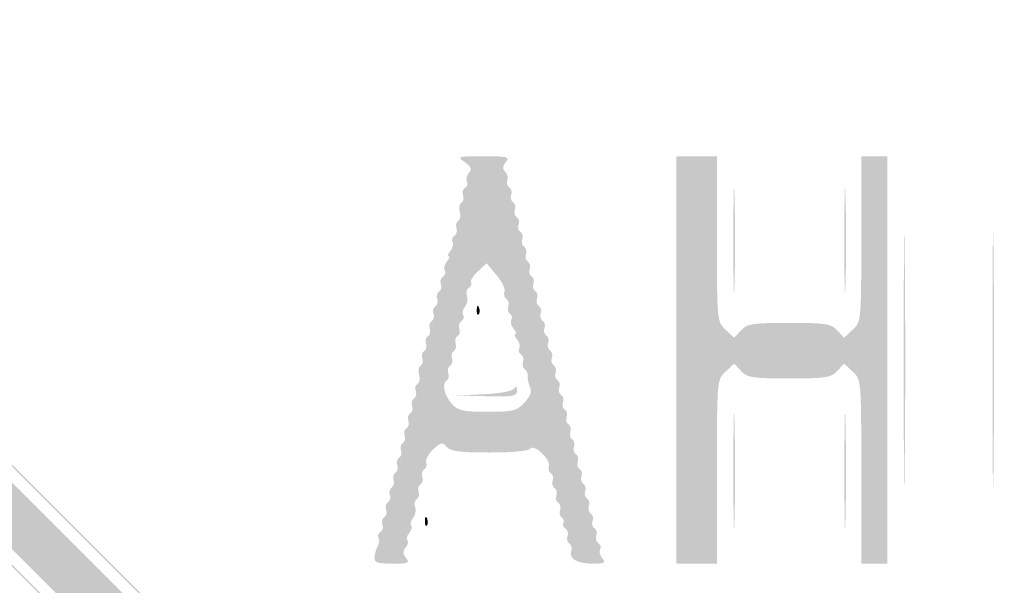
# Model space of a CAD drawing. Header units: inches. Extents: x -25.4 to 25.9, y -25.8 to 25.5.
# Tile 3 of 7: x -12.9 to -0.4, y -12.7 to -5.5. Entities that reach past the tile are written whole.
import ezdxf

# ---------------------------------------------------------------- set-up
doc = ezdxf.new("R2010")
doc.units = ezdxf.units.IN
doc.header["$MEASUREMENT"] = 0

msp = doc.modelspace()

# ---------------------------------------------------------------- hatches: boundary and pattern name
h = msp.add_hatch(color=7)
edge = h.paths.add_edge_path()
edge.add_spline(control_points=[(-0.212, -25.424), (-0.484, -25.386), (-0.873, -25.258), (-1.153, -25.114), (-1.398, -24.988), (-2.986, -23.418), (-13.203, -13.202), (-24.298, -2.108), (-24.98, -1.416), (-25.136, -1.106), (-25.351, -0.677), (-25.431, -0.377), (-25.43, 0), (-25.429, 0.491), (-25.292, 0.939), (-25.031, 1.305), (-24.888, 1.507), (-20.522, 5.905), (-13.097, 13.326), (-1.423, 24.994), (-1.387, 25.03), (-1.035, 25.191), (-0.609, 25.387), (-0.164, 25.475), (0.195, 25.435), (0.636, 25.386), (1.087, 25.212), (1.391, 24.975), (1.848, 24.619), (24.951, 1.466), (25.115, 1.2), (25.407, 0.727), (25.511, -0.076), (25.349, -0.601), (25.133, -1.3), (25.885, -0.52), (13.202, -13.203), (2.139, -24.266), (1.415, -24.98), (1.106, -25.137), (0.677, -25.354), (0.133, -25.472), (-0.212, -25.424)], knot_values=[0, 0, 0, 0, 1, 1, 1, 2, 2, 2, 3, 3, 3, 4, 4, 4, 5, 5, 5, 6, 6, 6, 7, 7, 7, 8, 8, 8, 9, 9, 9, 10, 10, 10, 11, 11, 11, 12, 12, 12, 13, 13, 13, 14, 14, 14, 14], degree=3, periodic=0)
edge = h.paths.add_edge_path(flags=0)
edge.add_spline(control_points=[(0.541, -25.26), (0.671, -25.232), (0.925, -25.134), (1.106, -25.043), (1.415, -24.886), (2.137, -24.174), (13.155, -13.156), (25.787, -0.523), (25.038, -1.3), (25.255, -0.601), (25.417, -0.076), (25.313, 0.727), (25.021, 1.2), (24.857, 1.466), (1.848, 24.525), (1.391, 24.88), (1.087, 25.118), (0.636, 25.291), (0.195, 25.341), (-0.164, 25.381), (-0.609, 25.293), (-1.035, 25.097), (-1.387, 24.936), (-1.423, 24.9), (-13.05, 13.279), (-20.444, 5.888), (-24.794, 1.507), (-24.937, 1.305), (-25.198, 0.939), (-25.335, 0.491), (-25.336, 0), (-25.337, -0.377), (-25.257, -0.677), (-25.042, -1.106), (-24.886, -1.416), (-24.206, -2.105), (-13.156, -13.155), (-0.527, -25.783), (-1.291, -25.047), (-0.612, -25.238), (-0.157, -25.365), (0.034, -25.369), (0.541, -25.26)], knot_values=[0, 0, 0, 0, 1, 1, 1, 2, 2, 2, 3, 3, 3, 4, 4, 4, 5, 5, 5, 6, 6, 6, 7, 7, 7, 8, 8, 8, 9, 9, 9, 10, 10, 10, 11, 11, 11, 12, 12, 12, 13, 13, 13, 14, 14, 14, 14], degree=3, periodic=0)
h = msp.add_hatch(color=7)
edge = h.paths.add_edge_path()
edge.add_spline(control_points=[(-0.142, -24.631), (-0.204, -24.566), (-0.287, -24.515), (-0.327, -24.519), (-0.367, -24.523), (-0.416, -24.521), (-0.435, -24.514), (-0.455, -24.508), (-0.486, -24.5), (-0.506, -24.497), (-0.791, -24.447), (-1.468, -23.784), (-12.667, -12.579), (-22.835, -2.406), (-24.29, -0.932), (-24.395, -0.706), (-24.46, -0.563), (-24.514, -0.413), (-24.514, -0.37), (-24.515, -0.328), (-24.546, -0.268), (-24.583, -0.237), (-24.638, -0.192), (-24.64, -0.162), (-24.595, -0.09), (-24.551, -0.019), (-24.552, 0.021), (-24.601, 0.099), (-24.653, 0.182), (-24.65, 0.21), (-24.584, 0.284), (-24.541, 0.332), (-24.519, 0.392), (-24.534, 0.417), (-24.55, 0.443), (-24.542, 0.478), (-24.515, 0.494), (-24.488, 0.511), (-24.475, 0.539), (-24.487, 0.557), (-24.498, 0.575), (-24.427, 0.71), (-24.328, 0.856), (-24.198, 1.05), (-24.164, 1.136), (-24.202, 1.174), (-24.24, 1.212), (-21.139, 4.341), (-12.742, 12.738), (-3.312, 22.168), (-1.218, 24.239), (-1.163, 24.194), (-1.111, 24.15), (-1.08, 24.157), (-1.017, 24.226), (-0.943, 24.309), (-0.77, 24.397), (-0.447, 24.519), (-0.266, 24.588), (0.267, 24.588), (0.438, 24.52), (0.511, 24.491), (0.588, 24.468), (0.61, 24.468), (0.632, 24.468), (0.756, 24.396), (0.886, 24.309), (1.058, 24.193), (1.136, 24.164), (1.174, 24.202), (1.212, 24.24), (4.341, 21.139), (12.74, 12.74), (21.138, 4.341), (24.24, 1.212), (24.202, 1.174), (24.164, 1.136), (24.198, 1.05), (24.328, 0.856), (24.427, 0.71), (24.498, 0.575), (24.487, 0.557), (24.475, 0.539), (24.488, 0.511), (24.515, 0.494), (24.542, 0.478), (24.55, 0.443), (24.534, 0.417), (24.519, 0.392), (24.541, 0.332), (24.584, 0.284), (24.65, 0.21), (24.653, 0.182), (24.601, 0.099), (24.552, 0.021), (24.551, -0.019), (24.595, -0.09), (24.64, -0.162), (24.638, -0.192), (24.583, -0.237), (24.546, -0.268), (24.515, -0.328), (24.514, -0.37), (24.514, -0.413), (24.46, -0.563), (24.395, -0.706), (24.29, -0.932), (22.835, -2.406), (12.667, -12.579), (1.468, -23.784), (0.791, -24.447), (0.506, -24.497), (0.486, -24.5), (0.455, -24.508), (0.435, -24.514), (0.416, -24.521), (0.367, -24.523), (0.327, -24.519), (0.287, -24.515), (0.204, -24.566), (0.142, -24.631), (0.081, -24.697), (0.017, -24.75), (0, -24.75), (-0.017, -24.75), (-0.081, -24.697), (-0.142, -24.631)], knot_values=[0, 0, 0, 0, 1, 1, 1, 2, 2, 2, 3, 3, 3, 4, 4, 4, 5, 5, 5, 6, 6, 6, 7, 7, 7, 8, 8, 8, 9, 9, 9, 10, 10, 10, 11, 11, 11, 12, 12, 12, 13, 13, 13, 14, 14, 14, 15, 15, 15, 16, 16, 16, 17, 17, 17, 18, 18, 18, 19, 19, 19, 20, 20, 20, 21, 21, 21, 22, 22, 22, 23, 23, 23, 24, 24, 24, 25, 25, 25, 26, 26, 26, 27, 27, 27, 28, 28, 28, 29, 29, 29, 30, 30, 30, 31, 31, 31, 32, 32, 32, 33, 33, 33, 34, 34, 34, 35, 35, 35, 36, 36, 36, 37, 37, 37, 38, 38, 38, 39, 39, 39, 40, 40, 40, 41, 41, 41, 42, 42, 42, 42], degree=3, periodic=0)
edge = h.paths.add_edge_path(flags=0)
edge.add_spline(control_points=[(-0.062, -23.993), (-0.025, -23.957), (0.015, -23.958), (0.079, -23.999), (0.153, -24.045), (0.204, -24.038), (0.356, -23.959), (0.601, -23.831), (23.927, -0.498), (23.997, -0.311), (24.039, -0.195), (24.033, -0.158), (23.953, -0.073)], knot_values=[0, 0, 0, 0, 1, 1, 1, 2, 2, 2, 3, 3, 3, 4, 4, 4, 4], degree=3, periodic=0)
edge.add_line((23.953, -0.073), (23.858, 0.028))
edge.add_line((23.858, 0.028), (23.955, 0.125))
edge.add_spline(control_points=[(23.955, 0.125), (24.046, 0.216), (24.048, 0.232), (23.981, 0.359), (23.886, 0.538), (0.42, 23.996), (0.329, 24.003), (0.22, 24.011), (0.171, 24.023), (0.082, 24.064), (0.037, 24.084), (-0.037, 24.085), (-0.082, 24.066), (-0.17, 24.027), (-0.217, 24.016), (-0.329, 24.004), (-0.421, 23.995), (-23.887, 0.535), (-23.981, 0.359), (-24.048, 0.232), (-24.046, 0.216), (-23.955, 0.125)], knot_values=[0, 0, 0, 0, 1, 1, 1, 2, 2, 2, 3, 3, 3, 4, 4, 4, 5, 5, 5, 6, 6, 6, 7, 7, 7, 7], degree=3, periodic=0)
edge.add_line((-23.955, 0.125), (-23.858, 0.028))
edge.add_line((-23.858, 0.028), (-23.959, -0.08))
edge.add_spline(control_points=[(-23.959, -0.08), (-24.053, -0.181), (-24.055, -0.193), (-23.981, -0.274), (-23.938, -0.322), (-23.918, -0.375), (-23.936, -0.394), (-23.982, -0.439), (-0.687, -23.738), (-0.426, -23.908), (-0.198, -24.057), (-0.139, -24.07), (-0.062, -23.993)], knot_values=[0, 0, 0, 0, 1, 1, 1, 2, 2, 2, 3, 3, 3, 4, 4, 4, 4], degree=3, periodic=0)
h = msp.add_hatch(color=7)
edge = h.paths.add_edge_path()
edge.add_line((-12.116, -12.081), (-23.738, -0.447))
edge.add_line((-23.738, -0.447), (-12.104, -12.069))
edge.add_spline(control_points=[(-12.104, -12.069), (-5.706, -18.461), (-0.471, -23.697), (-0.471, -23.703), (-0.471, -23.71), (-0.476, -23.715), (-0.482, -23.715), (-0.489, -23.715), (-5.724, -18.48), (-12.116, -12.081)], knot_values=[0, 0, 0, 0, 1, 1, 1, 2, 2, 2, 3, 3, 3, 3], degree=3, periodic=0)
h = msp.add_hatch(color=7)
edge = h.paths.add_edge_path()
edge.add_line((-12.751, -12.716), (-24.397, -1.059))
edge.add_line((-24.397, -1.059), (-12.74, -12.704))
edge.add_spline(control_points=[(-12.74, -12.704), (-6.328, -19.109), (-1.082, -24.355), (-1.082, -24.362), (-1.082, -24.368), (-1.088, -24.374), (-1.094, -24.374), (-1.101, -24.374), (-6.346, -19.128), (-12.751, -12.716)], knot_values=[0, 0, 0, 0, 1, 1, 1, 2, 2, 2, 3, 3, 3, 3], degree=3, periodic=0)
h = msp.add_hatch(color=7)
edge = h.paths.add_edge_path()
edge.add_spline(control_points=[(-8.401, -12.339), (-8.397, -12.293), (-8.378, -12.23), (-8.359, -12.198), (-8.339, -12.166), (-8.335, -12.12), (-8.35, -12.096), (-8.365, -12.072), (-8.354, -12.038), (-8.326, -12.021), (-8.298, -12.003), (-8.286, -11.96), (-8.3, -11.925), (-8.313, -11.889), (-8.303, -11.847), (-8.276, -11.831), (-8.25, -11.814), (-8.239, -11.772), (-8.253, -11.737), (-8.266, -11.701), (-8.256, -11.659), (-8.229, -11.642), (-8.203, -11.626), (-8.192, -11.584), (-8.206, -11.548), (-8.219, -11.513), (-8.209, -11.471), (-8.182, -11.454), (-8.156, -11.438), (-8.145, -11.395), (-8.158, -11.36), (-8.172, -11.325), (-8.161, -11.282), (-8.135, -11.266), (-8.108, -11.25), (-8.098, -11.207), (-8.111, -11.172), (-8.125, -11.137), (-8.114, -11.094), (-8.088, -11.078), (-8.061, -11.061), (-8.051, -11.019), (-8.064, -10.984), (-8.078, -10.948), (-8.067, -10.906), (-8.041, -10.89), (-8.014, -10.873), (-8.004, -10.831), (-8.017, -10.795), (-8.031, -10.76), (-8.02, -10.718), (-7.994, -10.701), (-7.967, -10.685), (-7.957, -10.643), (-7.97, -10.607), (-7.984, -10.572), (-7.973, -10.53), (-7.947, -10.513), (-7.92, -10.497), (-7.91, -10.454), (-7.923, -10.419), (-7.937, -10.384), (-7.926, -10.341), (-7.9, -10.325), (-7.873, -10.309), (-7.863, -10.266), (-7.876, -10.231), (-7.89, -10.195), (-7.88, -10.153), (-7.854, -10.138), (-7.828, -10.122), (-7.819, -10.07), (-7.834, -10.022), (-7.849, -9.975), (-7.841, -9.923), (-7.815, -9.907), (-7.789, -9.891), (-7.779, -9.849), (-7.793, -9.814), (-7.806, -9.778), (-7.796, -9.736), (-7.769, -9.72), (-7.743, -9.703), (-7.732, -9.661), (-7.746, -9.626), (-7.759, -9.59), (-7.749, -9.548), (-7.722, -9.532), (-7.695, -9.515), (-7.685, -9.473), (-7.698, -9.437), (-7.712, -9.402), (-7.701, -9.36), (-7.675, -9.343), (-7.648, -9.327), (-7.638, -9.285), (-7.651, -9.249), (-7.665, -9.214), (-7.654, -9.172), (-7.628, -9.155), (-7.601, -9.139), (-7.591, -9.096), (-7.604, -9.061), (-7.618, -9.026), (-7.607, -8.983), (-7.581, -8.967), (-7.554, -8.951), (-7.544, -8.908), (-7.557, -8.873), (-7.571, -8.837), (-7.559, -8.794), (-7.531, -8.777), (-7.503, -8.76), (-7.493, -8.725), (-7.508, -8.7), (-7.524, -8.674), (-7.511, -8.623), (-7.48, -8.585), (-7.448, -8.547), (-7.439, -8.517), (-7.458, -8.517), (-7.477, -8.517), (-7.467, -8.486), (-7.436, -8.448), (-7.405, -8.41), (-7.392, -8.359), (-7.408, -8.334), (-7.423, -8.309), (-7.413, -8.274), (-7.385, -8.256), (-7.357, -8.239), (-7.345, -8.196), (-7.359, -8.16), (-7.372, -8.125), (-7.362, -8.083), (-7.336, -8.067), (-7.311, -8.051), (-7.302, -7.999), (-7.317, -7.952), (-7.332, -7.905), (-7.323, -7.853), (-7.297, -7.837), (-7.271, -7.821), (-7.261, -7.779), (-7.275, -7.744), (-7.289, -7.708), (-7.277, -7.665), (-7.249, -7.648), (-7.221, -7.63), (-7.21, -7.595), (-7.226, -7.57), (-7.242, -7.545), (-7.23, -7.495), (-7.201, -7.46), (-7.16, -7.41), (-7.171, -7.379), (-7.254, -7.321), (-7.356, -7.25), (-7.345, -7.246), (-7.016, -7.246), (-6.71, -7.246), (-6.677, -7.255), (-6.73, -7.319), (-6.773, -7.371), (-6.776, -7.406), (-6.74, -7.442), (-6.712, -7.47), (-6.699, -7.52), (-6.712, -7.553), (-6.725, -7.586), (-6.713, -7.627), (-6.687, -7.643), (-6.66, -7.659), (-6.65, -7.702), (-6.663, -7.737), (-6.677, -7.772), (-6.666, -7.815), (-6.64, -7.831), (-6.613, -7.848), (-6.603, -7.89), (-6.616, -7.925), (-6.63, -7.961), (-6.619, -8.003), (-6.593, -8.019), (-6.566, -8.036), (-6.556, -8.078), (-6.569, -8.113), (-6.583, -8.149), (-6.572, -8.191), (-6.546, -8.208), (-6.519, -8.224), (-6.509, -8.266), (-6.522, -8.302), (-6.536, -8.337), (-6.525, -8.379), (-6.499, -8.396), (-6.472, -8.412), (-6.462, -8.455), (-6.475, -8.49), (-6.489, -8.525), (-6.478, -8.568), (-6.452, -8.584), (-6.425, -8.6), (-6.414, -8.643), (-6.428, -8.678), (-6.442, -8.713), (-6.431, -8.756), (-6.405, -8.772), (-6.378, -8.789), (-6.367, -8.831), (-6.381, -8.866), (-6.395, -8.902), (-6.384, -8.944), (-6.357, -8.96), (-6.331, -8.977), (-6.32, -9.019), (-6.334, -9.055), (-6.348, -9.09), (-6.337, -9.132), (-6.31, -9.149), (-6.284, -9.165), (-6.273, -9.207), (-6.287, -9.243), (-6.3, -9.278), (-6.29, -9.32), (-6.263, -9.337), (-6.237, -9.353), (-6.226, -9.396), (-6.24, -9.431), (-6.253, -9.466), (-6.243, -9.509), (-6.216, -9.525), (-6.19, -9.541), (-6.179, -9.584), (-6.193, -9.619), (-6.206, -9.655), (-6.196, -9.697), (-6.169, -9.713), (-6.143, -9.73), (-6.132, -9.772), (-6.146, -9.807), (-6.159, -9.843), (-6.149, -9.885), (-6.122, -9.901), (-6.096, -9.918), (-6.085, -9.96), (-6.099, -9.996), (-6.112, -10.031), (-6.102, -10.073), (-6.075, -10.09), (-6.049, -10.106), (-6.038, -10.148), (-6.052, -10.184), (-6.065, -10.219), (-6.055, -10.262), (-6.028, -10.278), (-6.002, -10.294), (-5.991, -10.337), (-6.005, -10.372), (-6.018, -10.407), (-6.008, -10.45), (-5.981, -10.466), (-5.955, -10.482), (-5.944, -10.525), (-5.958, -10.56), (-5.971, -10.596), (-5.96, -10.638), (-5.934, -10.654), (-5.907, -10.671), (-5.897, -10.713), (-5.91, -10.748), (-5.924, -10.784), (-5.913, -10.826), (-5.887, -10.843), (-5.86, -10.859), (-5.85, -10.901), (-5.863, -10.937), (-5.877, -10.972), (-5.866, -11.014), (-5.84, -11.031), (-5.813, -11.047), (-5.803, -11.089), (-5.816, -11.125), (-5.83, -11.16), (-5.819, -11.203), (-5.793, -11.219), (-5.766, -11.235), (-5.756, -11.278), (-5.769, -11.313), (-5.783, -11.348), (-5.772, -11.391), (-5.746, -11.407), (-5.719, -11.424), (-5.709, -11.466), (-5.722, -11.501), (-5.736, -11.537), (-5.725, -11.579), (-5.699, -11.595), (-5.672, -11.612), (-5.662, -11.654), (-5.675, -11.689), (-5.689, -11.725), (-5.678, -11.767), (-5.652, -11.784), (-5.625, -11.8), (-5.615, -11.842), (-5.628, -11.878), (-5.642, -11.913), (-5.631, -11.955), (-5.605, -11.972), (-5.578, -11.988), (-5.568, -12.031), (-5.581, -12.066), (-5.595, -12.101), (-5.583, -12.144), (-5.555, -12.162), (-5.527, -12.179), (-5.516, -12.214), (-5.532, -12.239), (-5.548, -12.264), (-5.535, -12.316), (-5.504, -12.354), (-5.455, -12.412), (-5.475, -12.422), (-5.631, -12.422), (-5.828, -12.422), (-5.936, -12.355), (-5.898, -12.256), (-5.886, -12.223), (-5.897, -12.183), (-5.923, -12.167), (-5.95, -12.15), (-5.961, -12.108), (-5.947, -12.072), (-5.933, -12.037), (-5.945, -11.994), (-5.973, -11.977), (-6.001, -11.959), (-6.013, -11.927), (-5.999, -11.904), (-5.986, -11.882), (-5.995, -11.851), (-6.02, -11.836), (-6.045, -11.82), (-6.055, -11.778), (-6.041, -11.743), (-6.028, -11.708), (-6.038, -11.665), (-6.065, -11.649), (-6.091, -11.633), (-6.102, -11.59), (-6.088, -11.555), (-6.075, -11.519), (-6.085, -11.477), (-6.112, -11.461), (-6.138, -11.444), (-6.149, -11.402), (-6.135, -11.367), (-6.122, -11.331), (-6.132, -11.289), (-6.159, -11.273), (-6.185, -11.256), (-6.197, -11.216), (-6.184, -11.183), (-6.154, -11.104), (-6.379, -10.892), (-6.421, -10.96), (-6.44, -10.991), (-6.642, -11.01), (-6.937, -11.01), (-7.316, -11.01), (-7.436, -10.995), (-7.483, -10.938), (-7.536, -10.874), (-7.555, -10.878), (-7.655, -10.971), (-7.716, -11.029), (-7.756, -11.103), (-7.744, -11.136), (-7.731, -11.169), (-7.743, -11.209), (-7.769, -11.225), (-7.796, -11.242), (-7.806, -11.284), (-7.793, -11.32), (-7.779, -11.355), (-7.79, -11.397), (-7.816, -11.414), (-7.843, -11.43), (-7.853, -11.472), (-7.84, -11.508), (-7.826, -11.543), (-7.837, -11.586), (-7.863, -11.602), (-7.89, -11.618), (-7.899, -11.664), (-7.884, -11.703), (-7.869, -11.743), (-7.881, -11.805), (-7.911, -11.841), (-7.941, -11.877), (-7.952, -11.92), (-7.936, -11.937), (-7.919, -11.953), (-7.93, -11.995), (-7.959, -12.031), (-7.988, -12.066), (-7.999, -12.108), (-7.983, -12.125), (-7.966, -12.141), (-7.976, -12.183), (-8.005, -12.218), (-8.044, -12.265), (-8.042, -12.299), (-7.999, -12.351), (-7.948, -12.413), (-7.972, -12.422), (-8.174, -12.422), (-8.368, -12.422), (-8.406, -12.408), (-8.401, -12.339)], knot_values=[0, 0, 0, 0, 1, 1, 1, 2, 2, 2, 3, 3, 3, 4, 4, 4, 5, 5, 5, 6, 6, 6, 7, 7, 7, 8, 8, 8, 9, 9, 9, 10, 10, 10, 11, 11, 11, 12, 12, 12, 13, 13, 13, 14, 14, 14, 15, 15, 15, 16, 16, 16, 17, 17, 17, 18, 18, 18, 19, 19, 19, 20, 20, 20, 21, 21, 21, 22, 22, 22, 23, 23, 23, 24, 24, 24, 25, 25, 25, 26, 26, 26, 27, 27, 27, 28, 28, 28, 29, 29, 29, 30, 30, 30, 31, 31, 31, 32, 32, 32, 33, 33, 33, 34, 34, 34, 35, 35, 35, 36, 36, 36, 37, 37, 37, 38, 38, 38, 39, 39, 39, 40, 40, 40, 41, 41, 41, 42, 42, 42, 43, 43, 43, 44, 44, 44, 45, 45, 45, 46, 46, 46, 47, 47, 47, 48, 48, 48, 49, 49, 49, 50, 50, 50, 51, 51, 51, 52, 52, 52, 53, 53, 53, 54, 54, 54, 55, 55, 55, 56, 56, 56, 57, 57, 57, 58, 58, 58, 59, 59, 59, 60, 60, 60, 61, 61, 61, 62, 62, 62, 63, 63, 63, 64, 64, 64, 65, 65, 65, 66, 66, 66, 67, 67, 67, 68, 68, 68, 69, 69, 69, 70, 70, 70, 71, 71, 71, 72, 72, 72, 73, 73, 73, 74, 74, 74, 75, 75, 75, 76, 76, 76, 77, 77, 77, 78, 78, 78, 79, 79, 79, 80, 80, 80, 81, 81, 81, 82, 82, 82, 83, 83, 83, 84, 84, 84, 85, 85, 85, 86, 86, 86, 87, 87, 87, 88, 88, 88, 89, 89, 89, 90, 90, 90, 91, 91, 91, 92, 92, 92, 93, 93, 93, 94, 94, 94, 95, 95, 95, 96, 96, 96, 97, 97, 97, 98, 98, 98, 99, 99, 99, 100, 100, 100, 101, 101, 101, 102, 102, 102, 103, 103, 103, 104, 104, 104, 105, 105, 105, 106, 106, 106, 107, 107, 107, 108, 108, 108, 109, 109, 109, 110, 110, 110, 111, 111, 111, 112, 112, 112, 113, 113, 113, 114, 114, 114, 115, 115, 115, 116, 116, 116, 117, 117, 117, 118, 118, 118, 119, 119, 119, 120, 120, 120, 121, 121, 121, 122, 122, 122, 123, 123, 123, 124, 124, 124, 125, 125, 125, 126, 126, 126, 127, 127, 127, 128, 128, 128, 129, 129, 129, 130, 130, 130, 131, 131, 131, 132, 132, 132, 133, 133, 133, 134, 134, 134, 135, 135, 135, 136, 136, 136, 137, 137, 137, 138, 138, 138, 139, 139, 139, 140, 140, 140, 140], degree=3, periodic=0)
edge = h.paths.add_edge_path(flags=0)
edge.add_spline(control_points=[(-6.496, -10.378), (-6.42, -10.297), (-6.398, -10.237), (-6.424, -10.178), (-6.445, -10.131), (-6.457, -10.068), (-6.452, -10.038), (-6.448, -10.007), (-6.465, -9.97), (-6.49, -9.954), (-6.515, -9.938), (-6.525, -9.896), (-6.512, -9.861), (-6.498, -9.826), (-6.51, -9.782), (-6.538, -9.765), (-6.566, -9.748), (-6.576, -9.713), (-6.561, -9.688), (-6.545, -9.662), (-6.558, -9.611), (-6.589, -9.573), (-6.62, -9.536), (-6.63, -9.505), (-6.611, -9.505), (-6.592, -9.505), (-6.602, -9.474), (-6.633, -9.436), (-6.664, -9.399), (-6.677, -9.347), (-6.661, -9.322), (-6.646, -9.297), (-6.654, -9.263), (-6.679, -9.248), (-6.704, -9.232), (-6.713, -9.19), (-6.7, -9.155), (-6.686, -9.12), (-6.697, -9.077), (-6.723, -9.061), (-6.75, -9.045), (-6.761, -9.003), (-6.748, -8.969), (-6.734, -8.934), (-6.78, -8.839), (-6.85, -8.756)], knot_values=[0, 0, 0, 0, 1, 1, 1, 2, 2, 2, 3, 3, 3, 4, 4, 4, 5, 5, 5, 6, 6, 6, 7, 7, 7, 8, 8, 8, 9, 9, 9, 10, 10, 10, 11, 11, 11, 12, 12, 12, 13, 13, 13, 14, 14, 14, 15, 15, 15, 15], degree=3, periodic=0)
edge.add_line((-6.85, -8.756), (-6.976, -8.606))
edge.add_line((-6.976, -8.606), (-7.086, -8.709))
edge.add_spline(control_points=[(-7.086, -8.709), (-7.147, -8.766), (-7.186, -8.829), (-7.173, -8.85), (-7.161, -8.87), (-7.174, -8.901), (-7.202, -8.918), (-7.23, -8.935), (-7.24, -8.982), (-7.225, -9.021), (-7.21, -9.061), (-7.221, -9.121), (-7.249, -9.156), (-7.278, -9.19), (-7.289, -9.239), (-7.273, -9.264), (-7.257, -9.289), (-7.268, -9.324), (-7.296, -9.342), (-7.324, -9.359), (-7.336, -9.402), (-7.322, -9.437), (-7.308, -9.473), (-7.319, -9.515), (-7.346, -9.532), (-7.372, -9.548), (-7.383, -9.59), (-7.369, -9.626), (-7.356, -9.661), (-7.366, -9.703), (-7.393, -9.72), (-7.419, -9.736), (-7.43, -9.778), (-7.416, -9.814), (-7.403, -9.849), (-7.413, -9.892), (-7.44, -9.908), (-7.466, -9.924), (-7.477, -9.967), (-7.463, -10.002), (-7.45, -10.037), (-7.458, -10.079), (-7.483, -10.094), (-7.548, -10.134), (-7.513, -10.286), (-7.413, -10.397), (-7.34, -10.478), (-7.269, -10.493), (-6.965, -10.493), (-6.643, -10.493), (-6.592, -10.481), (-6.496, -10.378)], knot_values=[0, 0, 0, 0, 1, 1, 1, 2, 2, 2, 3, 3, 3, 4, 4, 4, 5, 5, 5, 6, 6, 6, 7, 7, 7, 8, 8, 8, 9, 9, 9, 10, 10, 10, 11, 11, 11, 12, 12, 12, 13, 13, 13, 14, 14, 14, 15, 15, 15, 16, 16, 16, 17, 17, 17, 17], degree=3, periodic=0)
h = msp.add_hatch(color=7)
edge = h.paths.add_edge_path()
edge.add_line((-4.564, -9.834), (-4.564, -7.246))
edge.add_line((-4.564, -7.246), (-4.305, -7.246))
edge.add_line((-4.305, -7.246), (-4.047, -7.246))
edge.add_line((-4.047, -7.246), (-4.047, -8.297))
edge.add_spline(control_points=[(-4.047, -8.297), (-4.047, -9.336), (-4.045, -9.348), (-3.937, -9.45)], knot_values=[0, 0, 0, 0, 1, 1, 1, 1], degree=3, periodic=0)
edge.add_line((-3.937, -9.45), (-3.827, -9.553))
edge.add_line((-3.827, -9.553), (-3.741, -9.458))
edge.add_spline(control_points=[(-3.741, -9.458), (-3.665, -9.374), (-3.597, -9.364), (-3.129, -9.364), (-2.661, -9.364), (-2.593, -9.374), (-2.517, -9.458)], knot_values=[0, 0, 0, 0, 1, 1, 1, 2, 2, 2, 2], degree=3, periodic=0)
edge.add_line((-2.517, -9.458), (-2.431, -9.553))
edge.add_line((-2.431, -9.553), (-2.321, -9.45))
edge.add_spline(control_points=[(-2.321, -9.45), (-2.213, -9.348), (-2.212, -9.336), (-2.212, -8.297)], knot_values=[0, 0, 0, 0, 1, 1, 1, 1], degree=3, periodic=0)
edge.add_line((-2.212, -8.297), (-2.212, -7.246))
edge.add_line((-2.212, -7.246), (-2.047, -7.246))
edge.add_line((-2.047, -7.246), (-1.882, -7.246))
edge.add_line((-1.882, -7.246), (-1.882, -9.834))
edge.add_line((-1.882, -9.834), (-1.882, -12.422))
edge.add_line((-1.882, -12.422), (-2.047, -12.422))
edge.add_line((-2.047, -12.422), (-2.212, -12.422))
edge.add_line((-2.212, -12.422), (-2.212, -11.254))
edge.add_spline(control_points=[(-2.212, -11.254), (-2.212, -10.091), (-2.212, -10.085), (-2.321, -9.983)], knot_values=[0, 0, 0, 0, 1, 1, 1, 1], degree=3, periodic=0)
edge.add_line((-2.321, -9.983), (-2.431, -9.88))
edge.add_line((-2.431, -9.88), (-2.517, -9.975))
edge.add_spline(control_points=[(-2.517, -9.975), (-2.593, -10.059), (-2.661, -10.069), (-3.129, -10.069), (-3.597, -10.069), (-3.665, -10.059), (-3.741, -9.975)], knot_values=[0, 0, 0, 0, 1, 1, 1, 2, 2, 2, 2], degree=3, periodic=0)
edge.add_line((-3.741, -9.975), (-3.827, -9.88))
edge.add_line((-3.827, -9.88), (-3.937, -9.983))
edge.add_spline(control_points=[(-3.937, -9.983), (-4.046, -10.085), (-4.047, -10.091), (-4.047, -11.254)], knot_values=[0, 0, 0, 0, 1, 1, 1, 1], degree=3, periodic=0)
edge.add_line((-4.047, -11.254), (-4.047, -12.422))
edge.add_line((-4.047, -12.422), (-4.305, -12.422))
edge.add_line((-4.305, -12.422), (-4.564, -12.422))
edge.add_line((-4.564, -12.422), (-4.564, -9.834))
h = msp.add_hatch(color=7)
edge = h.paths.add_edge_path()
edge.add_spline(control_points=[(-3.838, -8.305), (-3.838, -7.71), (-3.831, -7.473), (-3.823, -7.778), (-3.815, -8.084), (-3.815, -8.571), (-3.823, -8.86), (-3.832, -9.15), (-3.838, -8.9), (-3.838, -8.305)], knot_values=[0, 0, 0, 0, 1, 1, 1, 2, 2, 2, 3, 3, 3, 3], degree=3, periodic=0)
h = msp.add_hatch(color=7)
edge = h.paths.add_edge_path()
edge.add_spline(control_points=[(-2.427, -8.305), (-2.427, -7.71), (-2.42, -7.473), (-2.412, -7.778), (-2.403, -8.084), (-2.403, -8.571), (-2.412, -8.86), (-2.42, -9.15), (-2.427, -8.9), (-2.427, -8.305)], knot_values=[0, 0, 0, 0, 1, 1, 1, 2, 2, 2, 3, 3, 3, 3], degree=3, periodic=0)
h = msp.add_hatch(color=7)
edge = h.paths.add_edge_path()
edge.add_spline(control_points=[(-1.672, -9.834), (-1.672, -8.398), (-1.666, -7.81), (-1.659, -8.528), (-1.651, -9.247), (-1.651, -10.422), (-1.659, -11.14), (-1.666, -11.858), (-1.672, -11.27), (-1.672, -9.834)], knot_values=[0, 0, 0, 0, 1, 1, 1, 2, 2, 2, 3, 3, 3, 3], degree=3, periodic=0)
h = msp.add_hatch(color=7)
edge = h.paths.add_edge_path()
edge.add_spline(control_points=[(-0.543, -9.834), (-0.543, -8.398), (-0.537, -7.81), (-0.529, -8.528), (-0.522, -9.247), (-0.522, -10.422), (-0.529, -11.14), (-0.537, -11.858), (-0.543, -11.27), (-0.543, -9.834)], knot_values=[0, 0, 0, 0, 1, 1, 1, 2, 2, 2, 3, 3, 3, 3], degree=3, periodic=0)
h = msp.add_hatch(color=7)
edge = h.paths.add_edge_path()
edge.add_spline(control_points=[(-7.101, -9.195), (-7.099, -9.14), (-7.088, -9.129), (-7.073, -9.167), (-7.059, -9.201), (-7.061, -9.241), (-7.077, -9.257), (-7.092, -9.272), (-7.103, -9.245), (-7.101, -9.195)], knot_values=[0, 0, 0, 0, 1, 1, 1, 2, 2, 2, 3, 3, 3, 3], degree=3, periodic=0)
h = msp.add_hatch(color=7)
edge = h.paths.add_edge_path()
edge.add_spline(control_points=[(-7.012, -10.27), (-6.807, -10.26), (-6.646, -10.23), (-6.625, -10.197), (-6.6, -10.158), (-6.589, -10.166), (-6.588, -10.222), (-6.588, -10.295), (-6.634, -10.304), (-6.976, -10.295)], knot_values=[0, 0, 0, 0, 1, 1, 1, 2, 2, 2, 3, 3, 3, 3], degree=3, periodic=0)
edge.add_line((-6.976, -10.295), (-7.364, -10.286))
edge.add_line((-7.364, -10.286), (-7.012, -10.27))
h = msp.add_hatch(color=7)
edge = h.paths.add_edge_path()
edge.add_spline(control_points=[(-3.838, -11.246), (-3.838, -10.586), (-3.831, -10.316), (-3.823, -10.646), (-3.815, -10.976), (-3.815, -11.516), (-3.823, -11.846), (-3.831, -12.176), (-3.838, -11.906), (-3.838, -11.246)], knot_values=[0, 0, 0, 0, 1, 1, 1, 2, 2, 2, 3, 3, 3, 3], degree=3, periodic=0)
h = msp.add_hatch(color=7)
edge = h.paths.add_edge_path()
edge.add_spline(control_points=[(-2.426, -11.246), (-2.426, -10.586), (-2.42, -10.316), (-2.412, -10.646), (-2.404, -10.976), (-2.404, -11.516), (-2.412, -11.846), (-2.42, -12.176), (-2.426, -11.906), (-2.426, -11.246)], knot_values=[0, 0, 0, 0, 1, 1, 1, 2, 2, 2, 3, 3, 3, 3], degree=3, periodic=0)
h = msp.add_hatch(color=7)
edge = h.paths.add_edge_path()
edge.add_spline(control_points=[(-7.76, -11.877), (-7.758, -11.822), (-7.747, -11.811), (-7.732, -11.849), (-7.718, -11.883), (-7.72, -11.923), (-7.735, -11.939), (-7.751, -11.954), (-7.762, -11.927), (-7.76, -11.877)], knot_values=[0, 0, 0, 0, 1, 1, 1, 2, 2, 2, 3, 3, 3, 3], degree=3, periodic=0)

doc.saveas('drawing.dxf')
